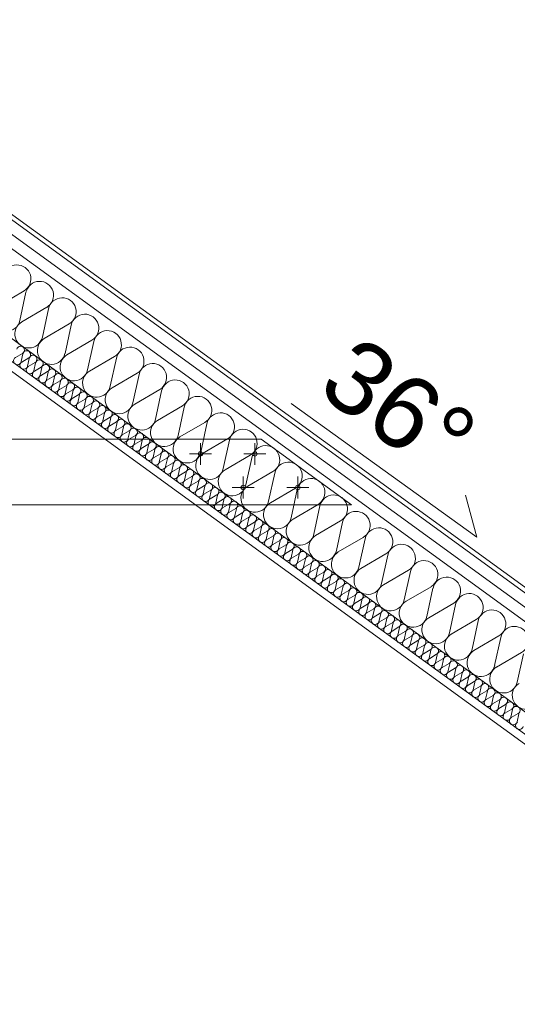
# Model space of a CAD drawing. Extents: x 5465377 to 5465550, y 5925276 to 5925338.
# Tile 105 of 182: x 5465410.99 to 5465412.35, y 5925333.31 to 5925336.01. Entities that reach past the tile are written whole.
import ezdxf

# ---------------------------------------------------------------- set-up
doc = ezdxf.new("R2010")
doc.units = 0
doc.header["$MEASUREMENT"] = 0
doc.linetypes.add('DASH', pattern=[0.75, 0.5, -0.25])
doc.linetypes.add('DASHDOT', pattern=[25.4, 12.7, -6.35, 0, -6.35])
for name, color, linetype, lineweight in [('0_Nr_Pióra__141', 7, 'Continuous', 0), ('0_Nr_Pióra__142', 7, 'Continuous', 18), ('_______wymiarowanie_Nr_Pióra__201', 150, 'Continuous', 0), ('____rosliny_Nr_Pióra__141', 7, 'Continuous', 0), ('_ARCH_Sciany_Nr_Pióra__141', 7, 'Continuous', 0), ('C-DROGI-SYTUACJA-ETYKIETY_Nr_Pióra__141', 7, 'Continuous', 0)]:
    doc.layers.add(name, color=color, linetype=linetype, lineweight=lineweight)
doc.layers.add('_______wymiarowanie', color=7, linetype='Continuous')
doc.styles.add('GENERATED_STYLE_1', font='arial.ttf')
doc.styles.add('GENERATED_STYLE_4', font='arial.ttf')
doc.styles.add('GENERATED_STYLE_5', font='txt')
doc.dimstyles.new('GENERATED_STYLE__2', dxfattribs={"dimtxt": 0.075, "dimasz": 0.0475, "dimexe": 0.18, "dimexo": 0, "dimgap": 0.09, "dimtad": 1, "dimdec": 0, "dimlfac": 100, "dimzin": 0, "dimdsep": 46, "dimtxsty": 'GENERATED_STYLE_5', "dimblk": 'ARROWHEAD_6', "dimblk1": 'ARROWHEAD_6', "dimblk2": 'ARROWHEAD_6', "dimcen": 0.09, "dimclrd": 256, "dimclre": 256, "dimclrt": 256, "dimazin": 0, "dimtfac": 1, "dimtdec": 4, "dimtmove": 0, "dimatfit": 3, "dimfxl": 0, "dimtolj": 1, "dimtzin": 0, "dimarcsym": 0})

# ---------------------------------------------------------------- blocks, each defined once
blk = doc.blocks.new('Izolacja cieplna 12_74', base_point=(5465413.4879, 5925333.2365))
at = {"layer": '____rosliny_Nr_Pióra__141', "linetype": 'Continuous'}
for p, q in [((5465410.9945, 5925335.0915), (5465410.9755, 5925335.0803)), ((5465410.9912, 5925335.0689), (5465410.9959, 5925335.0904)), ((5465411.0117, 5925335.079), (5465410.9927, 5925335.0678)), ((5465411.0084, 5925335.0564), (5465411.0132, 5925335.0779)), ((5465411.0289, 5925335.0665), (5465411.0099, 5925335.0553)), ((5465411.0257, 5925335.0439), (5465411.0304, 5925335.0654)), ((5465411.0461, 5925335.054), (5465411.0271, 5925335.0428)), ((5465411.0429, 5925335.0314), (5465411.0476, 5925335.0529)), ((5465411.0633, 5925335.0415), (5465411.0443, 5925335.0303)), ((5465411.0601, 5925335.0189), (5465411.0648, 5925335.0404)), ((5465411.0806, 5925335.0289), (5465411.0615, 5925335.0178)), ((5465411.0773, 5925335.0063), (5465411.082, 5925335.0279)), ((5465411.0978, 5925335.0164), (5465411.0787, 5925335.0053)), ((5465411.0945, 5925334.9938), (5465411.0992, 5925335.0154)), ((5465411.115, 5925335.0039), (5465411.096, 5925334.9928)), ((5465411.1117, 5925334.9813), (5465411.1164, 5925335.0029)), ((5465411.1322, 5925334.9914), (5465411.1132, 5925334.9803)), ((5465411.1289, 5925334.9688), (5465411.1337, 5925334.9904)), ((5465411.1494, 5925334.9789), (5465411.1304, 5925334.9678)), ((5465411.1462, 5925334.9563), (5465411.1509, 5925334.9779)), ((5465411.1666, 5925334.9664), (5465411.1476, 5925334.9553)), ((5465411.1634, 5925334.9438), (5465411.1681, 5925334.9654)), ((5465411.1838, 5925334.9539), (5465411.1648, 5925334.9428)), ((5465411.1806, 5925334.9313), (5465411.1853, 5925334.9529)), ((5465411.2011, 5925334.9414), (5465411.182, 5925334.9303)), ((5465411.1978, 5925334.9188), (5465411.2025, 5925334.9403)), ((5465411.2183, 5925334.9289), (5465411.1992, 5925334.9177)), ((5465411.215, 5925334.9063), (5465411.2197, 5925334.9278)), ((5465411.2355, 5925334.9164), (5465411.2165, 5925334.9052)), ((5465411.2322, 5925334.8938), (5465411.2369, 5925334.9153)), ((5465411.2527, 5925334.9039), (5465411.2337, 5925334.8927)), ((5465411.2494, 5925334.8813), (5465411.2542, 5925334.9028)), ((5465411.2699, 5925334.8914), (5465411.2509, 5925334.8802)), ((5465411.2667, 5925334.8688), (5465411.2714, 5925334.8903)), ((5465411.2871, 5925334.8789), (5465411.2681, 5925334.8677)), ((5465411.2839, 5925334.8563), (5465411.2886, 5925334.8778)), ((5465411.3044, 5925334.8664), (5465411.2853, 5925334.8552)), ((5465411.3011, 5925334.8438), (5465411.3058, 5925334.8653)), ((5465411.3216, 5925334.8538), (5465411.3025, 5925334.8427)), ((5465411.3183, 5925334.8313), (5465411.323, 5925334.8528)), ((5465411.3388, 5925334.8413), (5465411.3197, 5925334.8302)), ((5465411.3355, 5925334.8187), (5465411.3402, 5925334.8403)), ((5465411.356, 5925334.8288), (5465411.337, 5925334.8177)), ((5465411.3527, 5925334.8062), (5465411.3574, 5925334.8278)), ((5465411.3732, 5925334.8163), (5465411.3542, 5925334.8052)), ((5465411.3699, 5925334.7937), (5465411.3747, 5925334.8153)), ((5465411.3904, 5925334.8038), (5465411.3714, 5925334.7927)), ((5465411.3872, 5925334.7812), (5465411.3919, 5925334.8028)), ((5465411.4076, 5925334.7913), (5465411.3886, 5925334.7802)), ((5465411.4044, 5925334.7687), (5465411.4091, 5925334.7903)), ((5465411.4249, 5925334.7788), (5465411.4058, 5925334.7677)), ((5465411.4216, 5925334.7562), (5465411.4263, 5925334.7778)), ((5465411.4421, 5925334.7663), (5465411.423, 5925334.7552)), ((5465411.4388, 5925334.7437), (5465411.4435, 5925334.7652)), ((5465411.4593, 5925334.7538), (5465411.4402, 5925334.7427)), ((5465411.456, 5925334.7312), (5465411.4607, 5925334.7527)), ((5465411.4765, 5925334.7413), (5465411.4575, 5925334.7301)), ((5465411.4732, 5925334.7187), (5465411.4779, 5925334.7402)), ((5465411.4937, 5925334.7288), (5465411.4747, 5925334.7176)), ((5465411.4904, 5925334.7062), (5465411.4952, 5925334.7277)), ((5465411.5109, 5925334.7163), (5465411.4919, 5925334.7051)), ((5465411.5077, 5925334.6937), (5465411.5124, 5925334.7152)), ((5465411.5281, 5925334.7038), (5465411.5091, 5925334.6926)), ((5465411.5249, 5925334.6812), (5465411.5296, 5925334.7027)), ((5465411.5454, 5925334.6913), (5465411.5263, 5925334.6801)), ((5465411.5421, 5925334.6687), (5465411.5468, 5925334.6902)), ((5465411.5626, 5925334.6787), (5465411.5435, 5925334.6676)), ((5465411.5593, 5925334.6562), (5465411.564, 5925334.6777)), ((5465411.5798, 5925334.6662), (5465411.5607, 5925334.6551)), ((5465411.5765, 5925334.6436), (5465411.5812, 5925334.6652)), ((5465411.597, 5925334.6537), (5465411.578, 5925334.6426)), ((5465411.5937, 5925334.6311), (5465411.5984, 5925334.6527)), ((5465411.6142, 5925334.6412), (5465411.5952, 5925334.6301)), ((5465411.6109, 5925334.6186), (5465411.6157, 5925334.6402)), ((5465411.6314, 5925334.6287), (5465411.6124, 5925334.6176)), ((5465411.6282, 5925334.6061), (5465411.6329, 5925334.6277)), ((5465411.6486, 5925334.6162), (5465411.6296, 5925334.6051)), ((5465411.6454, 5925334.5936), (5465411.6501, 5925334.6152)), ((5465411.6659, 5925334.6037), (5465411.6468, 5925334.5926)), ((5465411.6626, 5925334.5811), (5465411.6673, 5925334.6027)), ((5465411.6831, 5925334.5912), (5465411.664, 5925334.5801)), ((5465411.6798, 5925334.5686), (5465411.6845, 5925334.5901)), ((5465411.7003, 5925334.5787), (5465411.6813, 5925334.5676)), ((5465411.697, 5925334.5561), (5465411.7017, 5925334.5776)), ((5465411.7175, 5925334.5662), (5465411.6985, 5925334.555)), ((5465411.7142, 5925334.5436), (5465411.7189, 5925334.5651)), ((5465411.7347, 5925334.5537), (5465411.7157, 5925334.5425)), ((5465411.7314, 5925334.5311), (5465411.7362, 5925334.5526)), ((5465411.7519, 5925334.5412), (5465411.7329, 5925334.53)), ((5465411.7487, 5925334.5186), (5465411.7534, 5925334.5401)), ((5465411.7691, 5925334.5287), (5465411.7501, 5925334.5175)), ((5465411.7659, 5925334.5061), (5465411.7706, 5925334.5276)), ((5465411.7864, 5925334.5162), (5465411.7673, 5925334.505)), ((5465411.7831, 5925334.4936), (5465411.7878, 5925334.5151)), ((5465411.8036, 5925334.5036), (5465411.7845, 5925334.4925)), ((5465411.8003, 5925334.4811), (5465411.805, 5925334.5026)), ((5465411.8208, 5925334.4911), (5465411.8018, 5925334.48)), ((5465411.8175, 5925334.4685), (5465411.8222, 5925334.4901)), ((5465411.838, 5925334.4786), (5465411.819, 5925334.4675)), ((5465411.8347, 5925334.456), (5465411.8394, 5925334.4776)), ((5465411.8552, 5925334.4661), (5465411.8362, 5925334.455)), ((5465411.852, 5925334.4435), (5465411.8567, 5925334.4651)), ((5465411.8724, 5925334.4536), (5465411.8534, 5925334.4425)), ((5465411.8692, 5925334.431), (5465411.8739, 5925334.4526)), ((5465411.8896, 5925334.4411), (5465411.8706, 5925334.43)), ((5465411.8864, 5925334.4185), (5465411.8911, 5925334.4401)), ((5465411.9069, 5925334.4286), (5465411.8878, 5925334.4175)), ((5465411.9036, 5925334.406), (5465411.9083, 5925334.4276)), ((5465411.9241, 5925334.4161), (5465411.905, 5925334.405)), ((5465411.9208, 5925334.3935), (5465411.9255, 5925334.415)), ((5465411.9413, 5925334.4036), (5465411.9223, 5925334.3925)), ((5465411.938, 5925334.381), (5465411.9427, 5925334.4025)), ((5465411.9585, 5925334.3911), (5465411.9395, 5925334.3799)), ((5465411.9552, 5925334.3685), (5465411.96, 5925334.39)), ((5465411.9757, 5925334.3786), (5465411.9567, 5925334.3674)), ((5465411.9725, 5925334.356), (5465411.9772, 5925334.3775)), ((5465411.9929, 5925334.3661), (5465411.9739, 5925334.3549)), ((5465411.9897, 5925334.3435), (5465411.9944, 5925334.365)), ((5465412.0101, 5925334.3536), (5465411.9911, 5925334.3424)), ((5465412.0069, 5925334.331), (5465412.0116, 5925334.3525)), ((5465412.0274, 5925334.3411), (5465412.0083, 5925334.3299)), ((5465412.0241, 5925334.3185), (5465412.0288, 5925334.34)), ((5465412.0446, 5925334.3285), (5465412.0255, 5925334.3174)), ((5465412.0413, 5925334.306), (5465412.046, 5925334.3275)), ((5465412.0618, 5925334.316), (5465412.0428, 5925334.3049)), ((5465412.0585, 5925334.2934), (5465412.0632, 5925334.315)), ((5465412.079, 5925334.3035), (5465412.06, 5925334.2924)), ((5465412.0757, 5925334.2809), (5465412.0805, 5925334.3025)), ((5465412.0962, 5925334.291), (5465412.0772, 5925334.2799)), ((5465412.093, 5925334.2684), (5465412.0977, 5925334.29)), ((5465412.1134, 5925334.2785), (5465412.0944, 5925334.2674)), ((5465412.1102, 5925334.2559), (5465412.1149, 5925334.2775)), ((5465412.1306, 5925334.266), (5465412.1116, 5925334.2549)), ((5465412.1274, 5925334.2434), (5465412.1321, 5925334.265)), ((5465412.1479, 5925334.2535), (5465412.1288, 5925334.2424)), ((5465412.1446, 5925334.2309), (5465412.1493, 5925334.2525)), ((5465412.1651, 5925334.241), (5465412.146, 5925334.2299)), ((5465412.1618, 5925334.2184), (5465412.1665, 5925334.2399)), ((5465412.1823, 5925334.2285), (5465412.1633, 5925334.2174)), ((5465412.179, 5925334.2059), (5465412.1837, 5925334.2274)), ((5465412.1995, 5925334.216), (5465412.1805, 5925334.2048)), ((5465412.1962, 5925334.1934), (5465412.201, 5925334.2149)), ((5465412.2167, 5925334.2035), (5465412.1977, 5925334.1923)), ((5465412.2135, 5925334.1809), (5465412.2182, 5925334.2024)), ((5465412.2339, 5925334.191), (5465412.2149, 5925334.1798)), ((5465412.2307, 5925334.1684), (5465412.2354, 5925334.1899)), ((5465412.2512, 5925334.1785), (5465412.2321, 5925334.1673)), ((5465412.2479, 5925334.1559), (5465412.2526, 5925334.1774)), ((5465412.2684, 5925334.166), (5465412.2493, 5925334.1548)), ((5465412.2651, 5925334.1434), (5465412.2698, 5925334.1649)), ((5465412.2856, 5925334.1534), (5465412.2665, 5925334.1423)), ((5465412.2823, 5925334.1309), (5465412.287, 5925334.1524)), ((5465412.3028, 5925334.1409), (5465412.2838, 5925334.1298)), ((5465412.2995, 5925334.1183), (5465412.3042, 5925334.1399)), ((5465412.32, 5925334.1284), (5465412.301, 5925334.1173)), ((5465412.3167, 5925334.1058), (5465412.3215, 5925334.1274)), ((5465412.3372, 5925334.1159), (5465412.3182, 5925334.1048)), ((5465412.334, 5925334.0933), (5465412.3387, 5925334.1149)), ((5465412.3544, 5925334.1034), (5465412.3354, 5925334.0923)), ((5465412.3512, 5925334.0808), (5465412.3559, 5925334.1024))]:
    blk.add_line(p, q, dxfattribs=at)
for centre, start_param, end_param in [((5465410.9891, 5925335.1007), 2.728799, 6.695979), ((5465411.0063, 5925335.0882), 2.728799, 6.695979), ((5465411.0235, 5925335.0756), 2.728799, 6.695979), ((5465410.9808, 5925335.0712), 5.870392, 9.837571), ((5465410.998, 5925335.0587), 5.870392, 9.837571), ((5465411.0408, 5925335.0631), 2.728799, 6.695979), ((5465411.058, 5925335.0506), 2.728799, 6.695979), ((5465411.0153, 5925335.0461), 5.870392, 9.837571), ((5465411.0325, 5925335.0336), 5.870392, 9.837571), ((5465411.0752, 5925335.0381), 2.728799, 6.695979), ((5465411.0924, 5925335.0256), 2.728799, 6.695979), ((5465411.0497, 5925335.0211), 5.870392, 9.837571), ((5465411.0669, 5925335.0086), 5.870392, 9.837571), ((5465411.0841, 5925334.9961), 5.870392, 9.837571), ((5465411.1096, 5925335.0131), 2.728799, 6.695979), ((5465411.1268, 5925335.0006), 2.728799, 6.695979), ((5465411.1013, 5925334.9836), 5.870392, 9.837571), ((5465411.1185, 5925334.9711), 5.870392, 9.837571), ((5465411.144, 5925334.9881), 2.728799, 6.695979), ((5465411.1613, 5925334.9756), 2.728799, 6.695979), ((5465411.1358, 5925334.9586), 5.870392, 9.837571), ((5465411.153, 5925334.9461), 5.870392, 9.837571), ((5465411.1785, 5925334.9631), 2.728799, 6.695979), ((5465411.1957, 5925334.9506), 2.728799, 6.695979), ((5465411.1702, 5925334.9336), 5.870392, 9.837571), ((5465411.1874, 5925334.9211), 5.870392, 9.837571), ((5465411.2129, 5925334.9381), 2.728799, 6.695979), ((5465411.2301, 5925334.9256), 2.728799, 6.695979), ((5465411.2473, 5925334.9131), 2.728799, 6.695979), ((5465411.2046, 5925334.9086), 5.870392, 9.837571), ((5465411.2218, 5925334.8961), 5.870392, 9.837571), ((5465411.2645, 5925334.9005), 2.728799, 6.695979), ((5465411.2818, 5925334.888), 2.728799, 6.695979), ((5465411.239, 5925334.8836), 5.870392, 9.837571), ((5465411.2563, 5925334.871), 5.870392, 9.837571), ((5465411.299, 5925334.8755), 2.728799, 6.695979), ((5465411.3162, 5925334.863), 2.728799, 6.695979), ((5465411.2735, 5925334.8585), 5.870392, 9.837571), ((5465411.2907, 5925334.846), 5.870392, 9.837571), ((5465411.3079, 5925334.8335), 5.870392, 9.837571), ((5465411.3334, 5925334.8505), 2.728799, 6.695979), ((5465411.3506, 5925334.838), 2.728799, 6.695979), ((5465411.3251, 5925334.821), 5.870392, 9.837571), ((5465411.3423, 5925334.8085), 5.870392, 9.837571), ((5465411.3678, 5925334.8255), 2.728799, 6.695979), ((5465411.385, 5925334.813), 2.728799, 6.695979), ((5465411.3596, 5925334.796), 5.870392, 9.837571), ((5465411.3768, 5925334.7835), 5.870392, 9.837571), ((5465411.4023, 5925334.8005), 2.728799, 6.695979), ((5465411.4195, 5925334.788), 2.728799, 6.695979), ((5465411.394, 5925334.771), 5.870392, 9.837571), ((5465411.4112, 5925334.7585), 5.870392, 9.837571), ((5465411.4367, 5925334.7755), 2.728799, 6.695979), ((5465411.4539, 5925334.763), 2.728799, 6.695979), ((5465411.4284, 5925334.746), 5.870392, 9.837571), ((5465411.4456, 5925334.7335), 5.870392, 9.837571), ((5465411.4711, 5925334.7505), 2.728799, 6.695979), ((5465411.4883, 5925334.738), 2.728799, 6.695979), ((5465411.5055, 5925334.7254), 2.728799, 6.695979), ((5465411.4628, 5925334.721), 5.870392, 9.837571), ((5465411.4801, 5925334.7085), 5.870392, 9.837571), ((5465411.5228, 5925334.7129), 2.728799, 6.695979), ((5465411.54, 5925334.7004), 2.728799, 6.695979), ((5465411.4973, 5925334.6959), 5.870392, 9.837571), ((5465411.5145, 5925334.6834), 5.870392, 9.837571), ((5465411.5572, 5925334.6879), 2.728799, 6.695979), ((5465411.5744, 5925334.6754), 2.728799, 6.695979), ((5465411.5317, 5925334.6709), 5.870392, 9.837571), ((5465411.5489, 5925334.6584), 5.870392, 9.837571), ((5465411.5661, 5925334.6459), 5.870392, 9.837571), ((5465411.5916, 5925334.6629), 2.728799, 6.695979), ((5465411.6088, 5925334.6504), 2.728799, 6.695979), ((5465411.5833, 5925334.6334), 5.870392, 9.837571), ((5465411.6006, 5925334.6209), 5.870392, 9.837571), ((5465411.6261, 5925334.6379), 2.728799, 6.695979), ((5465411.6433, 5925334.6254), 2.728799, 6.695979), ((5465411.6178, 5925334.6084), 5.870392, 9.837571), ((5465411.635, 5925334.5959), 5.870392, 9.837571), ((5465411.6605, 5925334.6129), 2.728799, 6.695979), ((5465411.6777, 5925334.6004), 2.728799, 6.695979), ((5465411.6522, 5925334.5834), 5.870392, 9.837571), ((5465411.6694, 5925334.5709), 5.870392, 9.837571), ((5465411.6949, 5925334.5879), 2.728799, 6.695979), ((5465411.7121, 5925334.5754), 2.728799, 6.695979), ((5465411.7293, 5925334.5629), 2.728799, 6.695979), ((5465411.6866, 5925334.5584), 5.870392, 9.837571), ((5465411.7038, 5925334.5459), 5.870392, 9.837571), ((5465411.7466, 5925334.5503), 2.728799, 6.695979), ((5465411.7638, 5925334.5378), 2.728799, 6.695979), ((5465411.7211, 5925334.5334), 5.870392, 9.837571), ((5465411.7383, 5925334.5208), 5.870392, 9.837571), ((5465411.781, 5925334.5253), 2.728799, 6.695979), ((5465411.7982, 5925334.5128), 2.728799, 6.695979), ((5465411.7555, 5925334.5083), 5.870392, 9.837571), ((5465411.7727, 5925334.4958), 5.870392, 9.837571), ((5465411.7899, 5925334.4833), 5.870392, 9.837571), ((5465411.8154, 5925334.5003), 2.728799, 6.695979), ((5465411.8326, 5925334.4878), 2.728799, 6.695979), ((5465411.8071, 5925334.4708), 5.870392, 9.837571), ((5465411.8243, 5925334.4583), 5.870392, 9.837571), ((5465411.8498, 5925334.4753), 2.728799, 6.695979), ((5465411.8671, 5925334.4628), 2.728799, 6.695979), ((5465411.8416, 5925334.4458), 5.870392, 9.837571), ((5465411.8588, 5925334.4333), 5.870392, 9.837571), ((5465411.8843, 5925334.4503), 2.728799, 6.695979), ((5465411.9015, 5925334.4378), 2.728799, 6.695979), ((5465411.876, 5925334.4208), 5.870392, 9.837571), ((5465411.8932, 5925334.4083), 5.870392, 9.837571), ((5465411.9187, 5925334.4253), 2.728799, 6.695979), ((5465411.9359, 5925334.4128), 2.728799, 6.695979), ((5465411.9531, 5925334.4003), 2.728799, 6.695979), ((5465411.9104, 5925334.3958), 5.870392, 9.837571), ((5465411.9276, 5925334.3833), 5.870392, 9.837571), ((5465411.9703, 5925334.3878), 2.728799, 6.695979), ((5465411.9876, 5925334.3752), 2.728799, 6.695979), ((5465411.9448, 5925334.3708), 5.870392, 9.837571), ((5465411.9621, 5925334.3583), 5.870392, 9.837571), ((5465412.0048, 5925334.3627), 2.728799, 6.695979), ((5465412.022, 5925334.3502), 2.728799, 6.695979), ((5465411.9793, 5925334.3458), 5.870392, 9.837571), ((5465411.9965, 5925334.3332), 5.870392, 9.837571), ((5465412.0137, 5925334.3207), 5.870392, 9.837571), ((5465412.0392, 5925334.3377), 2.728799, 6.695979), ((5465412.0564, 5925334.3252), 2.728799, 6.695979), ((5465412.0309, 5925334.3082), 5.870392, 9.837571), ((5465412.0481, 5925334.2957), 5.870392, 9.837571), ((5465412.0736, 5925334.3127), 2.728799, 6.695979), ((5465412.0908, 5925334.3002), 2.728799, 6.695979), ((5465412.0653, 5925334.2832), 5.870392, 9.837571), ((5465412.0826, 5925334.2707), 5.870392, 9.837571), ((5465412.1081, 5925334.2877), 2.728799, 6.695979), ((5465412.1253, 5925334.2752), 2.728799, 6.695979), ((5465412.0998, 5925334.2582), 5.870392, 9.837571), ((5465412.117, 5925334.2457), 5.870392, 9.837571), ((5465412.1425, 5925334.2627), 2.728799, 6.695979), ((5465412.1597, 5925334.2502), 2.728799, 6.695979), ((5465412.1769, 5925334.2377), 2.728799, 6.695979), ((5465412.1342, 5925334.2332), 5.870392, 9.837571), ((5465412.1514, 5925334.2207), 5.870392, 9.837571), ((5465412.1941, 5925334.2252), 2.728799, 6.695979), ((5465412.2113, 5925334.2127), 2.728799, 6.695979), ((5465412.1686, 5925334.2082), 5.870392, 9.837571), ((5465412.1859, 5925334.1957), 5.870392, 9.837571), ((5465412.2286, 5925334.2002), 2.728799, 6.695979), ((5465412.2458, 5925334.1876), 2.728799, 6.695979), ((5465412.2031, 5925334.1832), 5.870392, 9.837571), ((5465412.2203, 5925334.1707), 5.870392, 9.837571), ((5465412.2375, 5925334.1581), 5.870392, 9.837571), ((5465412.263, 5925334.1751), 2.728799, 6.695979), ((5465412.2802, 5925334.1626), 2.728799, 6.695979), ((5465412.2547, 5925334.1456), 5.870392, 9.837571), ((5465412.2719, 5925334.1331), 5.870392, 9.837571), ((5465412.2974, 5925334.1501), 2.728799, 6.695979), ((5465412.3146, 5925334.1376), 2.728799, 6.695979), ((5465412.2891, 5925334.1206), 5.870392, 9.837571), ((5465412.3064, 5925334.1081), 5.870392, 9.837571), ((5465412.3318, 5925334.1251), 2.728799, 6.695979), ((5465412.3491, 5925334.1126), 2.728799, 6.695979), ((5465412.3236, 5925334.0956), 5.870392, 9.837571), ((5465412.3408, 5925334.0831), 5.870392, 9.837571), ((5465412.358, 5925334.0706), 5.870392, 9.837571)]:
    blk.add_ellipse(centre, major_axis=(-0.00861, 0.00625), ratio=0.999504, start_param=start_param, end_param=end_param, dxfattribs=at)
blk = doc.blocks.new('Izolacja cieplna 12_78', base_point=(5465413.7189, 5925333.1305))
at = {"layer": '____rosliny_Nr_Pióra__141', "linetype": 'Continuous'}
for p, q in [((5465410.9988, 5925335.2629), (5465410.9303, 5925335.2229)), ((5465410.9871, 5925335.1816), (5465411.004, 5925335.2592)), ((5465411.0609, 5925335.2179), (5465410.9923, 5925335.1778)), ((5465411.0491, 5925335.1365), (5465411.0661, 5925335.2141)), ((5465411.1229, 5925335.1728), (5465411.0543, 5925335.1327)), ((5465411.1112, 5925335.0914), (5465411.1281, 5925335.169)), ((5465411.1849, 5925335.1277), (5465411.1164, 5925335.0876)), ((5465411.1732, 5925335.0464), (5465411.1901, 5925335.1239)), ((5465411.247, 5925335.0827), (5465411.1784, 5925335.0426)), ((5465411.2352, 5925335.0013), (5465411.2522, 5925335.0789)), ((5465411.309, 5925335.0376), (5465411.2405, 5925334.9975)), ((5465411.2973, 5925334.9562), (5465411.3142, 5925335.0338)), ((5465411.3711, 5925334.9925), (5465411.3025, 5925334.9524)), ((5465411.3593, 5925334.9111), (5465411.3763, 5925334.9887)), ((5465411.4331, 5925334.9474), (5465411.3645, 5925334.9073)), ((5465411.4214, 5925334.8661), (5465411.4383, 5925334.9436)), ((5465411.4951, 5925334.9024), (5465411.4266, 5925334.8623)), ((5465411.4834, 5925334.821), (5465411.5003, 5925334.8986)), ((5465411.5572, 5925334.8573), (5465411.4886, 5925334.8172)), ((5465411.5454, 5925334.7759), (5465411.5624, 5925334.8535)), ((5465411.6192, 5925334.8122), (5465411.5507, 5925334.7721)), ((5465411.6075, 5925334.7308), (5465411.6244, 5925334.8084)), ((5465411.6812, 5925334.7671), (5465411.6127, 5925334.727)), ((5465411.6695, 5925334.6858), (5465411.6865, 5925334.7633)), ((5465411.7433, 5925334.7221), (5465411.6747, 5925334.682)), ((5465411.7316, 5925334.6407), (5465411.7485, 5925334.7183)), ((5465411.8053, 5925334.677), (5465411.7368, 5925334.6369)), ((5465411.7936, 5925334.5956), (5465411.8105, 5925334.6732)), ((5465411.8674, 5925334.6319), (5465411.7988, 5925334.5918)), ((5465411.8556, 5925334.5505), (5465411.8726, 5925334.6281)), ((5465411.9294, 5925334.5868), (5465411.8609, 5925334.5468)), ((5465411.9177, 5925334.5055), (5465411.9346, 5925334.583)), ((5465411.9914, 5925334.5418), (5465411.9229, 5925334.5017)), ((5465411.9797, 5925334.4604), (5465411.9967, 5925334.538)), ((5465412.0535, 5925334.4967), (5465411.9849, 5925334.4566)), ((5465412.0418, 5925334.4153), (5465412.0587, 5925334.4929)), ((5465412.1155, 5925334.4516), (5465412.047, 5925334.4115)), ((5465412.1038, 5925334.3702), (5465412.1207, 5925334.4478)), ((5465412.1776, 5925334.4065), (5465412.109, 5925334.3665)), ((5465412.1658, 5925334.3252), (5465412.1828, 5925334.4028)), ((5465412.2396, 5925334.3615), (5465412.171, 5925334.3214)), ((5465412.2279, 5925334.2801), (5465412.2448, 5925334.3577)), ((5465412.3016, 5925334.3164), (5465412.2331, 5925334.2763)), ((5465412.2899, 5925334.235), (5465412.3069, 5925334.3126)), ((5465412.3637, 5925334.2713), (5465412.2951, 5925334.2312)), ((5465412.352, 5925334.1899), (5465412.3689, 5925334.2675))]:
    blk.add_line(p, q, dxfattribs=at)
for centre, start_param, end_param in [((5465410.9794, 5925335.296), 2.728799, 6.695979), ((5465411.0415, 5925335.2509), 2.728799, 6.695979), ((5465410.9497, 5925335.1898), 5.870392, 9.837571), ((5465411.1035, 5925335.2059), 2.728799, 6.695979), ((5465411.1656, 5925335.1608), 2.728799, 6.695979), ((5465411.0117, 5925335.1447), 5.870392, 9.837571), ((5465411.2276, 5925335.1157), 2.728799, 6.695979), ((5465411.0737, 5925335.0996), 5.870392, 9.837571), ((5465411.1358, 5925335.0546), 5.870392, 9.837571), ((5465411.2896, 5925335.0706), 2.728799, 6.695979), ((5465411.3517, 5925335.0256), 2.728799, 6.695979), ((5465411.1978, 5925335.0095), 5.870392, 9.837571), ((5465411.4137, 5925334.9805), 2.728799, 6.695979), ((5465411.2598, 5925334.9644), 5.870392, 9.837571), ((5465411.3219, 5925334.9193), 5.870392, 9.837571), ((5465411.4757, 5925334.9354), 2.728799, 6.695979), ((5465411.5378, 5925334.8903), 2.728799, 6.695979), ((5465411.3839, 5925334.8743), 5.870392, 9.837571), ((5465411.5998, 5925334.8453), 2.728799, 6.695979), ((5465411.446, 5925334.8292), 5.870392, 9.837571), ((5465411.508, 5925334.7841), 5.870392, 9.837571), ((5465411.6619, 5925334.8002), 2.728799, 6.695979), ((5465411.7239, 5925334.7551), 2.728799, 6.695979), ((5465411.57, 5925334.7391), 5.870392, 9.837571), ((5465411.7859, 5925334.7101), 2.728799, 6.695979), ((5465411.6321, 5925334.694), 5.870392, 9.837571), ((5465411.6941, 5925334.6489), 5.870392, 9.837571), ((5465411.848, 5925334.665), 2.728799, 6.695979), ((5465411.91, 5925334.6199), 2.728799, 6.695979), ((5465411.7562, 5925334.6038), 5.870392, 9.837571), ((5465411.9721, 5925334.5748), 2.728799, 6.695979), ((5465411.8182, 5925334.5588), 5.870392, 9.837571), ((5465411.8802, 5925334.5137), 5.870392, 9.837571), ((5465412.0341, 5925334.5298), 2.728799, 6.695979), ((5465412.0961, 5925334.4847), 2.728799, 6.695979), ((5465411.9423, 5925334.4686), 5.870392, 9.837571), ((5465412.1582, 5925334.4396), 2.728799, 6.695979), ((5465412.0043, 5925334.4235), 5.870392, 9.837571), ((5465412.0664, 5925334.3785), 5.870392, 9.837571), ((5465412.2202, 5925334.3945), 2.728799, 6.695979), ((5465412.2823, 5925334.3495), 2.728799, 6.695979), ((5465412.1284, 5925334.3334), 5.870392, 9.837571), ((5465412.3443, 5925334.3044), 2.728799, 6.695979), ((5465412.1904, 5925334.2883), 5.870392, 9.837571), ((5465412.2525, 5925334.2432), 5.870392, 9.837571), ((5465412.3145, 5925334.1982), 5.870392, 9.837571), ((5465412.3766, 5925334.1531), 5.870392, 9.837571)]:
    blk.add_ellipse(centre, major_axis=(-0.031, 0.0225), ratio=0.998431, start_param=start_param, end_param=end_param, dxfattribs=at)
blk = doc.blocks.new('*D445', base_point=(5464021.3307, 5925651.4736))
at = {"layer": '_______wymiarowanie_Nr_Pióra__201', "linetype": 'Continuous'}
for p, q in [((5465410.1309, 5925335.5512), (5465410.0809, 5925335.6012)), ((5465410.1059, 5925335.5762), (5465410.1059, 5925335.6137)), ((5465410.1528, 5925335.5762), (5465410.059, 5925335.5762)), ((5465410.1059, 5925330.1764), (5465410.1059, 5925335.5762)), ((5465410.0809, 5925330.2014), (5465410.1309, 5925330.1514)), ((5465410.1528, 5925330.1764), (5465410.059, 5925330.1764)), ((5465410.1059, 5925330.1389), (5465410.1059, 5925330.1764))]:
    blk.add_line(p, q, dxfattribs=at)
at = {"layer": '_______wymiarowanie_Nr_Pióra__201', "insert": (5465410.0159, 5925332.7909), "char_height": 0.075, "attachment_point": 1, "rotation": 90, "style": 'GENERATED_STYLE_4'}
blk.add_mtext('{540}', dxfattribs=at)
blk = doc.blocks.new('ARROWHEAD_6')
at = {"linetype": 'Continuous'}
for p, q in [((0, 0), (-1, 0)), ((-0.5, -0.5), (0.5, 0.5))]:
    blk.add_line(p, q, dxfattribs=at)

msp = doc.modelspace()

# ---------------------------------------------------------------- linework, layer by layer
at = {"layer": '0_Nr_Pióra__141', "linetype": 'Continuous'}
for p, q in [((5465413.854, 5925333.3735), (5465410.2293, 5925336.007)), ((5465413.8469, 5925333.3638), (5465410.2293, 5925335.9922)), ((5465413.8281, 5925333.3379), (5465410.2293, 5925335.9526)), ((5465412.2408, 5925334.5874), (5465411.7313, 5925334.9545)), ((5465411.8973, 5925334.6764), (5465411.6496, 5925334.8564)), ((5465412.2408, 5925334.5874), (5465412.2099, 5925334.7028))]:
    msp.add_line(p, q, dxfattribs=at)
at = {"layer": '0_Nr_Pióra__141', "linetype": 'DASH'}
msp.add_line((5465411.5911, 5925334.6764), (5465411.3433, 5925334.8564), dxfattribs=at)
at = {"layer": '0_Nr_Pióra__141', "linetype": 'DASHDOT'}
for p, q in [((5465411.4826, 5925334.8456), (5465411.4826, 5925334.7856)), ((5465411.6322, 5925334.8456), (5465411.6322, 5925334.7856)), ((5465411.5126, 5925334.8156), (5465411.4526, 5925334.8156)), ((5465411.6622, 5925334.8156), (5465411.6022, 5925334.8156)), ((5465411.6002, 5925334.7536), (5465411.6002, 5925334.6936)), ((5465411.7498, 5925334.7536), (5465411.7498, 5925334.6936)), ((5465411.6302, 5925334.7236), (5465411.5702, 5925334.7236)), ((5465411.7798, 5925334.7236), (5465411.7198, 5925334.7236))]:
    msp.add_line(p, q, dxfattribs=at)
at = {"layer": '0_Nr_Pióra__141', "linetype": 'Continuous'}
for centre in [(5465411.4826, 5925334.8156), (5465411.6322, 5925334.8156), (5465411.6002, 5925334.7236), (5465411.7498, 5925334.7236)]:
    msp.add_circle(centre, 0.006, dxfattribs=at)
at = {"layer": '0_Nr_Pióra__142', "linetype": 'Continuous'}
for p, q in [((5465413.8093, 5925333.312), (5465410.2293, 5925335.913)), ((5465411.3433, 5925334.8564), (5465410.0592, 5925335.7894)), ((5465411.6496, 5925334.8564), (5465408.8091, 5925334.8564)), ((5465411.8973, 5925334.6764), (5465408.5613, 5925334.6764)), ((5465413.5593, 5925333.2464), (5465411.5911, 5925334.6764))]:
    msp.add_line(p, q, dxfattribs=at)
at = {"layer": '_ARCH_Sciany_Nr_Pióra__141', "linetype": 'Continuous'}
for p, q in [((5465413.4543, 5925333.2331), (5465410.1937, 5925335.6021)), ((5465413.4879, 5925333.2365), (5465410.1999, 5925335.6254))]:
    msp.add_line(p, q, dxfattribs=at)

# ---------------------------------------------------------------- block references
at = {"layer": '____rosliny_Nr_Pióra__141', "linetype": 'Continuous'}
for name, p in [('Izolacja cieplna 12_78', (5465413.7189, 5925333.1305)), ('Izolacja cieplna 12_74', (5465413.4879, 5925333.2365))]:
    msp.add_blockref(name, p, dxfattribs=at)

# ---------------------------------------------------------------- texts
at = {"layer": 'C-DROGI-SYTUACJA-ETYKIETY_Nr_Pióra__141', "linetype": 'Continuous', "insert": (5465411.7958, 5925334.9841), "char_height": 0.2, "attachment_point": 7, "rotation": 324.2323, "style": 'GENERATED_STYLE_1'}
msp.add_mtext('{36°}', dxfattribs=at)

# ---------------------------------------------------------------- dimensions: what is measured, and where the dimension line sits
at = {"layer": '_______wymiarowanie', "linetype": 'Continuous'}
dim = msp.add_linear_dim(base=(5465410.1059, 5925330.1764), p1=(5465413.4693, 5925330.1764), p2=(5465410.2293, 5925335.5762), angle=90, dimstyle='GENERATED_STYLE__2', dxfattribs=at)
dim.commit()
dim.dimension.update_dxf_attribs({"geometry": '*D445', "text_midpoint": (5465410.0534, 5925332.8763)})

doc.saveas('drawing.dxf')
